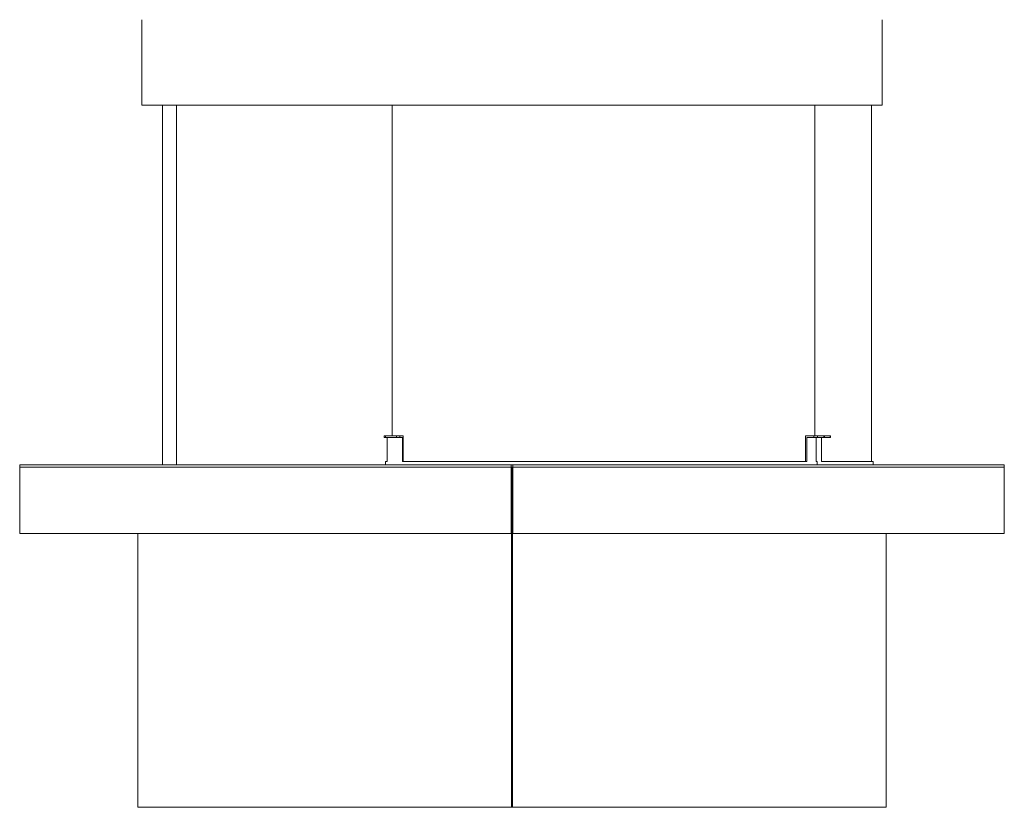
# Model space of a CAD drawing. Header units: millimetres. Extents: x 4085 to 7229, y 5281 to 10698.
# Tile 9 of 11: x 4085 to 5235, y 7343 to 8263. Entities that reach past the tile are written whole.
import ezdxf

# ---------------------------------------------------------------- set-up
doc = ezdxf.new("R2010")
doc.units = ezdxf.units.MM

msp = doc.modelspace()

# ---------------------------------------------------------------- linework, layer by layer
at = {"color": 7, "linetype": 'Continuous', "lineweight": 15}
for p, q in [((4227.1, 8262.5), (4227.1, 8162.5)), ((5092.1, 8162.5), (5092.1, 8262.5)), ((4227.1, 8162.5), (5088.7, 8162.5)), ((4251.5, 8162.5), (4251.5, 7742.5)), ((4267.9, 7742.5), (4267.9, 8162.5)), ((4267.9, 8162.5), (4267.9, 7742.5)), ((4519.5, 7776.5), (4519.5, 8162.5)), ((5013.2, 8162.5), (5013.2, 7776.5)), ((5079.5, 7746.5), (5079.5, 8162.5)), ((5088.7, 8162.5), (5092.1, 8162.5)), ((4510.1, 7776.5), (4510.1, 7774.5)), ((4512, 7776.5), (4510.1, 7776.5)), ((4510.1, 7774.5), (4512, 7774.5)), ((4512, 7776.5), (4512, 7774.5)), ((4524.6, 7776.5), (4512, 7776.5)), ((4512, 7774.5), (4524.6, 7774.5)), ((4513.8, 7746.5), (4513.8, 7774.5)), ((4524.6, 7774.5), (4524.6, 7776.5)), ((4528.6, 7776.5), (4524.6, 7776.5)), ((4524.6, 7774.5), (4528.6, 7774.5)), ((4528.6, 7774.5), (4528.6, 7776.5)), ((4528.6, 7776.5), (4532.4, 7776.5)), ((4528.6, 7774.5), (4531.8, 7774.5)), ((4531.8, 7774.5), (4531.8, 7746.5)), ((4532.4, 7776.5), (4532.4, 7746.5)), ((5002.4, 7776.5), (5012, 7776.5)), ((5002.4, 7746.5), (5002.4, 7776.5)), ((5004, 7746.5), (5004, 7774.5)), ((5004, 7774.5), (5012, 7774.5)), ((5012, 7776.5), (5012, 7774.5)), ((5016.3, 7776.5), (5012, 7776.5)), ((5012, 7774.5), (5016.3, 7774.5)), ((5014.8, 7774.5), (5014.8, 7746.5)), ((5016.3, 7776.5), (5016.3, 7774.5)), ((5023.9, 7776.5), (5016.3, 7776.5)), ((5016.3, 7774.5), (5023.9, 7774.5)), ((5021.1, 7774.5), (5021.1, 7746.5)), ((5023.9, 7774.5), (5023.9, 7776.5)), ((5024.5, 7776.5), (5023.9, 7776.5)), ((5023.9, 7774.5), (5024.5, 7774.5)), ((5024.5, 7774.5), (5024.5, 7776.5)), ((5031, 7776.5), (5024.5, 7776.5)), ((5024.5, 7774.5), (5031, 7774.5)), ((5031, 7774.5), (5031, 7776.5)), ((5031.5, 7776.5), (5031, 7776.5)), ((5031, 7774.5), (5031.5, 7774.5)), ((5031.5, 7774.5), (5031.5, 7776.5)), ((4084.6, 7742.5), (4084.6, 7662.5)), ((4084.6, 7742.5), (4084.6, 7740)), ((4084.6, 7742.5), (4658.6, 7742.5)), ((4659.6, 7742.5), (4084.6, 7742.5)), ((4659.6, 7740), (4084.6, 7740)), ((4511.9, 7742.5), (4511.9, 7746.5)), ((4511.9, 7746.5), (4513.8, 7746.5)), ((4531.8, 7746.5), (5004, 7746.5)), ((4658.6, 7742.5), (4658.6, 7662.5)), ((4658.6, 7740), (4658.6, 7662.5)), ((4658.8, 7342.5), (4658.8, 7740)), ((4658.8, 7740), (4658.8, 7342.5)), ((5234.6, 7742.5), (4659.6, 7742.5)), ((5234.6, 7740), (4659.6, 7740)), ((4660.3, 7342.5), (4660.3, 7740)), ((4660.3, 7342.5), (4660.3, 7740)), ((4660.6, 7662.5), (4660.6, 7742.5)), ((4660.6, 7742.5), (5234.6, 7742.5)), ((4660.6, 7662.5), (4660.6, 7740)), ((5014.8, 7746.5), (5015.9, 7746.5)), ((5015.9, 7746.5), (5015.9, 7742.5)), ((5021.1, 7746.5), (5081.5, 7746.5)), ((5081.5, 7742.5), (5081.5, 7746.5)), ((5234.6, 7662.5), (5234.6, 7742.5)), ((5234.6, 7740), (5234.6, 7742.5)), ((4658.8, 7672.5), (4660.3, 7672.5)), ((4658.6, 7662.5), (4084.6, 7662.5)), ((4222.6, 7662.5), (4222.6, 7342.5)), ((4658.6, 7662.5), (4658.6, 7662.5)), ((5234.6, 7662.5), (4660.6, 7662.5)), ((5096.6, 7342.5), (5096.6, 7662.5)), ((4222.6, 7342.5), (4658.8, 7342.5)), ((4658.8, 7342.5), (4658.8, 7342.5)), ((4658.8, 7342.5), (4660.3, 7342.5)), ((4660.3, 7342.5), (5096.6, 7342.5))]:
    msp.add_line(p, q, dxfattribs=at)

doc.saveas('drawing.dxf')
